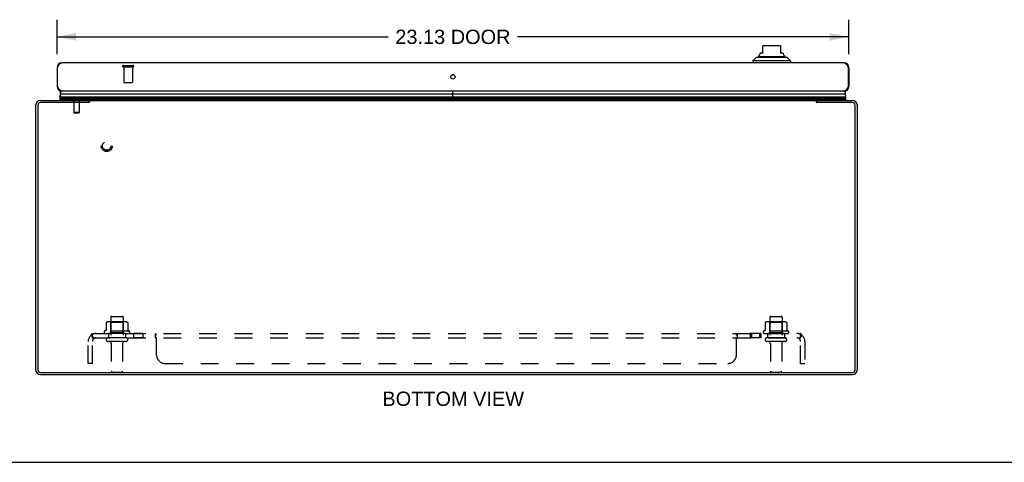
# Model space of a CAD drawing. Header units: inches. Extents: x 0 to 94.4, y 0 to 61.1.
# Tile 2 of 6: x 17.9 to 46.6, y 0 to 12.9. Entities that reach past the tile are written whole.
import ezdxf

# ---------------------------------------------------------------- set-up
doc = ezdxf.new("R2010")
doc.units = ezdxf.units.IN
doc.header["$LTSCALE"] = 5.194444
doc.header["$MEASUREMENT"] = 0
doc.linetypes.add('HIDDEN', pattern=[0.2, 0.1, -0.1])
doc.layers.get('0').update_dxf_attribs({"linetype": 'CONTINUOUS'})
for name, color, linetype in [('02___PRT_ALL_AXES', 7, 'CONTINUOUS'), ('DEFAULT_2', 8, 'HIDDEN'), ('DIMENSIONS', 7, 'CONTINUOUS')]:
    doc.layers.add(name, color=color, linetype=linetype)
doc.styles.get("Standard").update_dxf_attribs({"font": 'arial.ttf'})
doc.dimstyles.new('DIMSTYLE_1', dxfattribs={"dimtxt": 0.416667, "dimasz": 0.555556, "dimexe": 0.09, "dimexo": 0.07, "dimgap": 0.0375, "dimtad": 0, "dimtih": 1, "dimtoh": 1, "dimzin": 4, "dimdsep": 46, "dimtxsty": 'Standard', "dimblk": '_FILLED', "dimblk1": '_FILLED', "dimblk2": '_FILLED', "dimcen": 0.09, "dimazin": 1, "dimtfac": 1, "dimtofl": 0, "dimtmove": 0, "dimatfit": 3, "dimldrblk": '_FILLED', "dimfxl": 0, "dimtolj": 1, "dimtzin": 4, "dimarcsym": 0})

# ---------------------------------------------------------------- blocks, each defined once
blk = doc.blocks.new('_FILLED')
at = {"color": 0, "linetype": 'ByBlock'}
blk.add_solid([(0, 0), (-1, 0.2), (-1, -0.2)], dxfattribs=at)
blk = doc.blocks.new('*D11')
at = {"layer": 'DIMENSIONS', "color": 2, "linetype": 'Continuous'}
for p, q in [((18.954, 11.912), (18.954, 12.916)), ((42.079, 11.912), (42.079, 12.916)), ((18.954, 12.416), (28.627, 12.416)), ((42.079, 12.416), (32.405, 12.416))]:
    blk.add_line(p, q, dxfattribs=at)
at = {"layer": 'DIMENSIONS', "color": 2, "linetype": 'Continuous', "xscale": 0.5555555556, "yscale": 0.5555555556, "zscale": 0.5555555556, "rotation": 180}
blk.add_blockref('_FILLED', (18.954, 12.416), dxfattribs=at)
at = {"layer": 'DIMENSIONS', "color": 2, "linetype": 'Continuous', "xscale": 0.5555555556, "yscale": 0.5555555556, "zscale": 0.5555555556}
blk.add_blockref('_FILLED', (42.079, 12.416), dxfattribs=at)
at = {"layer": 'DIMENSIONS', "color": 2, "linetype": 'Continuous', "insert": (30.516, 12.624), "char_height": 0.4167, "width": 3.36121, "attachment_point": 2, "line_spacing_factor": 0.9}
blk.add_mtext('23.13 DOOR', dxfattribs=at)

msp = doc.modelspace()

# ---------------------------------------------------------------- linework, layer by layer
at = {"color": 7, "linetype": 'Continuous'}
for p, q in [((39.573, 11.941), (39.573, 12.151)), ((40.045, 12.158), (39.612, 12.158)), ((40.085, 12.151), (40.085, 11.941)), ((39.376, 11.815), (39.277, 11.717)), ((40.281, 11.815), (39.376, 11.815)), ((39.445, 11.843), (40.213, 11.843)), ((39.573, 11.941), (39.494, 11.941)), ((39.494, 11.928), (39.494, 11.941)), ((40.163, 11.941), (40.085, 11.941)), ((40.163, 11.928), (40.163, 11.941)), ((40.281, 11.815), (40.38, 11.717)), ((18.954, 11.523), (18.967, 11.523)), ((40.38, 11.717), (39.277, 11.717)), ((39.277, 11.717), (39.277, 11.658)), ((40.38, 11.717), (40.38, 11.658)), ((42.079, 11.523), (42.066, 11.523)), ((30.541, 11.303), (30.492, 11.303)), ((18.954, 10.968), (18.967, 10.968)), ((42.079, 10.968), (42.066, 10.968)), ((19.038, 10.666), (30.516, 10.666)), ((30.516, 10.741), (19.067, 10.741)), ((30.516, 10.559), (30.516, 10.833)), ((30.518, 10.559), (30.518, 10.833)), ((41.966, 10.741), (30.518, 10.741)), ((30.518, 10.666), (41.994, 10.666)), ((19.036, 10.588), (19.056, 10.6)), ((19.036, 10.588), (19.052, 10.559)), ((30.516, 10.588), (19.036, 10.588)), ((30.516, 10.622), (19.047, 10.622)), ((30.516, 10.608), (19.054, 10.608)), ((30.516, 10.6), (19.056, 10.6)), ((19.879, 10.498), (19.879, 10.559)), ((19.906, 10.558), (19.879, 10.558)), ((19.879, 10.542), (19.899, 10.516)), ((41.985, 10.622), (30.518, 10.622)), ((41.978, 10.608), (30.518, 10.608)), ((41.976, 10.6), (30.518, 10.6)), ((41.997, 10.588), (30.518, 10.588)), ((41.154, 10.558), (41.127, 10.558)), ((41.133, 10.516), (41.154, 10.542)), ((41.154, 10.498), (41.154, 10.559)), ((41.997, 10.588), (41.976, 10.6)), ((41.997, 10.588), (41.98, 10.559)), ((0, 0), (94.444, 0))]:
    msp.add_line(p, q, dxfattribs=at)
at = {"color": 3, "linetype": 'Continuous'}
for p, q in [((18.954, 11.523), (18.954, 10.968)), ((18.967, 10.968), (18.967, 11.523)), ((41.944, 11.658), (19.089, 11.658)), ((42.066, 11.523), (42.066, 10.968)), ((42.079, 11.523), (42.079, 10.968)), ((41.944, 10.833), (19.089, 10.833)), ((18.329, 10.414), (18.329, 2.704)), ((18.392, 10.416), (18.392, 2.702)), ((19.876, 10.496), (18.472, 10.496)), ((18.474, 10.559), (19.879, 10.559)), ((19.891, 10.506), (19.887, 10.503)), ((19.906, 10.559), (19.906, 10.517)), ((19.906, 10.559), (41.127, 10.559)), ((41.127, 10.559), (41.127, 10.517)), ((41.154, 10.559), (42.184, 10.559)), ((42.186, 10.496), (41.157, 10.496)), ((42.266, 2.702), (42.266, 10.416)), ((42.329, 2.704), (42.329, 10.414)), ((18.472, 2.622), (42.186, 2.622)), ((18.474, 2.559), (42.184, 2.559))]:
    msp.add_line(p, q, dxfattribs=at)
for points in [[(18.967, 11.523), (18.971, 11.531), (18.976, 11.539), (18.981, 11.547), (18.985, 11.555), (18.99, 11.563), (18.995, 11.571), (19, 11.578), (19.004, 11.586), (19.009, 11.593), (19.014, 11.6), (19.018, 11.606), (19.023, 11.612), (19.028, 11.618), (19.032, 11.624), (19.037, 11.629), (19.042, 11.634), (19.046, 11.638), (19.051, 11.642), (19.056, 11.646), (19.06, 11.649), (19.065, 11.652), (19.07, 11.654), (19.075, 11.656), (19.079, 11.657), (19.084, 11.658), (19.089, 11.658)], [(41.944, 11.658), (41.948, 11.658), (41.953, 11.657), (41.958, 11.656), (41.962, 11.654), (41.967, 11.652), (41.972, 11.649), (41.977, 11.646), (41.981, 11.642), (41.986, 11.638), (41.991, 11.634), (41.995, 11.629), (42, 11.624), (42.005, 11.618), (42.009, 11.612), (42.014, 11.606), (42.019, 11.6), (42.023, 11.593), (42.028, 11.586), (42.033, 11.578), (42.037, 11.571), (42.042, 11.563), (42.047, 11.555), (42.052, 11.547), (42.056, 11.539), (42.061, 11.531), (42.066, 11.523)], [(19.089, 10.833), (19.084, 10.833), (19.079, 10.834), (19.075, 10.835), (19.07, 10.837), (19.065, 10.839), (19.06, 10.842), (19.056, 10.845), (19.051, 10.848), (19.046, 10.852), (19.042, 10.857), (19.037, 10.862), (19.032, 10.867), (19.028, 10.872), (19.023, 10.878), (19.018, 10.885), (19.014, 10.891), (19.009, 10.898), (19.004, 10.905), (19, 10.912), (18.995, 10.92), (18.99, 10.928), (18.985, 10.936), (18.981, 10.943), (18.976, 10.952), (18.971, 10.96), (18.967, 10.968)], [(42.066, 10.968), (42.061, 10.96), (42.056, 10.952), (42.052, 10.944), (42.047, 10.936), (42.042, 10.928), (42.037, 10.92), (42.033, 10.912), (42.028, 10.905), (42.023, 10.898), (42.019, 10.891), (42.014, 10.885), (42.009, 10.878), (42.005, 10.872), (42, 10.867), (41.995, 10.862), (41.991, 10.857), (41.986, 10.852), (41.981, 10.848), (41.977, 10.845), (41.972, 10.842), (41.967, 10.839), (41.962, 10.837), (41.958, 10.835), (41.953, 10.834), (41.948, 10.833), (41.944, 10.833)], [(19.887, 10.503), (19.886, 10.502), (19.885, 10.502), (19.884, 10.501), (19.882, 10.5), (19.881, 10.5), (19.88, 10.499), (19.879, 10.498), (19.878, 10.498), (19.877, 10.497), (19.876, 10.496)], [(19.906, 10.517), (19.905, 10.516), (19.904, 10.515), (19.903, 10.514), (19.901, 10.513), (19.9, 10.512), (19.899, 10.511), (19.898, 10.51), (19.897, 10.509), (19.896, 10.509), (19.895, 10.508), (19.894, 10.507), (19.893, 10.507), (19.892, 10.506), (19.891, 10.506)], [(41.127, 10.517), (41.128, 10.516), (41.129, 10.515), (41.13, 10.514), (41.131, 10.513), (41.132, 10.512), (41.133, 10.511), (41.134, 10.51), (41.135, 10.509), (41.136, 10.509), (41.137, 10.508), (41.138, 10.507), (41.139, 10.507), (41.14, 10.506), (41.141, 10.506), (41.144, 10.504)], [(41.144, 10.504), (41.145, 10.503), (41.147, 10.502), (41.148, 10.502), (41.149, 10.501), (41.15, 10.5), (41.151, 10.5), (41.152, 10.499), (41.153, 10.498), (41.154, 10.498), (41.155, 10.497), (41.157, 10.496)]]:
    msp.add_lwpolyline(points, dxfattribs=at)
at = {"color": 7, "linetype": 'Continuous'}
for points in [[(19.038, 10.666), (19.039, 10.672), (19.039, 10.679), (19.04, 10.685), (19.042, 10.691), (19.043, 10.698), (19.046, 10.704), (19.048, 10.711), (19.051, 10.717), (19.054, 10.723), (19.058, 10.729), (19.062, 10.735), (19.067, 10.741)], [(41.994, 10.666), (41.994, 10.672), (41.993, 10.679), (41.992, 10.685), (41.991, 10.691), (41.989, 10.698), (41.987, 10.704), (41.984, 10.711), (41.981, 10.717), (41.978, 10.723), (41.974, 10.729), (41.97, 10.735), (41.966, 10.741)], [(19.054, 10.608), (19.052, 10.612), (19.05, 10.615), (19.049, 10.619), (19.047, 10.622)], [(19.899, 10.516), (19.898, 10.515), (19.897, 10.513), (19.896, 10.512), (19.895, 10.51), (19.894, 10.508), (19.893, 10.507)], [(41.133, 10.516), (41.134, 10.515), (41.135, 10.513), (41.136, 10.512), (41.138, 10.51), (41.139, 10.508), (41.139, 10.507)], [(41.978, 10.608), (41.98, 10.612), (41.982, 10.615), (41.984, 10.619), (41.985, 10.622)]]:
    msp.add_lwpolyline(points, dxfattribs=at)
at = {"color": 3, "linetype": 'Continuous'}
msp.add_circle((30.516, 11.245), 0.0625, dxfattribs=at)
at = {"color": 7, "linetype": 'Continuous'}
for centre, radius, start, end in [((39.612, 12.04), 0.118, 90, 109.4785), ((40.045, 12.04), 0.118, 70.5253, 90), ((39.464, 11.794), 0.0492, 90, 153.8851), ((39.464, 11.843), 0.0197, 120, 180.1146), ((39.415, 11.928), 0.0787, 300, 360), ((40.242, 11.928), 0.0787, 180, 240), ((40.193, 11.794), 0.0492, 26.1149, 90), ((40.193, 11.843), 0.0197, 359.8854, 60), ((19.094, 10.654), 0.0569, 168.7115, 214.5669), ((19.094, 10.783), 0.05, 99.208, 237.3282), ((41.939, 10.783), 0.05, 302.6718, 81.3336), ((41.938, 10.654), 0.0569, 325.4331, 11.2885), ((19.084, 10.612), 0.03, 186.412, 203.7978), ((19.809, 10.629), 0.145, 308.7549, 311.9881), ((41.224, 10.629), 0.145, 228.0117, 231.2451), ((41.949, 10.612), 0.03, 336.2022, 353.588)]:
    msp.add_arc(centre, radius, start, end, dxfattribs=at)
at = {"color": 3, "linetype": 'Continuous'}
for centre, radius, start, end in [((19.089, 11.523), 0.135, 90, 180), ((41.944, 11.523), 0.135, 0, 90), ((19.089, 10.968), 0.135, 180, 270), ((41.944, 10.968), 0.135, 270, 360), ((18.474, 10.414), 0.145, 90, 180), ((18.472, 10.416), 0.08, 90, 180), ((42.184, 10.414), 0.145, 0, 90), ((42.186, 10.416), 0.08, 0, 90), ((18.474, 2.704), 0.145, 180, 270), ((18.472, 2.702), 0.08, 180, 270), ((42.184, 2.704), 0.145, 270, 360), ((42.186, 2.702), 0.08, 270, 360)]:
    msp.add_arc(centre, radius, start, end, dxfattribs=at)
at = {"color": 7, "linetype": 'Continuous'}
for start_param, end_param in [(2.674506, 3.140119), (-2.881148, -2.795492)]:
    msp.add_ellipse((19.303, 10.665), major_axis=(0.265, 0), ratio=0.632157, start_param=start_param, end_param=end_param, dxfattribs=at)
at = {"layer": '02___PRT_ALL_AXES', "color": 8, "linetype": 'HIDDEN'}
for p, q in [((20.905, 11.54), (20.905, 11.093)), ((20.905, 11.54), (21.153, 11.54)), ((21.153, 11.54), (21.153, 11.093)), ((20.521, 4.229), (20.521, 3.634)), ((20.887, 4.229), (20.887, 3.634)), ((39.771, 4.229), (39.771, 3.634)), ((40.137, 4.229), (40.137, 3.634)), ((21.06, 3.829), (20.348, 3.829)), ((20.37, 3.759), (20.454, 3.759)), ((20.454, 3.759), (20.454, 3.634)), ((20.954, 3.759), (20.454, 3.759)), ((20.954, 3.759), (20.954, 3.634)), ((20.954, 3.759), (21.038, 3.759)), ((21.182, 3.759), (21.182, 3.634)), ((21.463, 3.759), (21.182, 3.759)), ((21.463, 3.759), (21.463, 3.634)), ((39.514, 3.759), (39.194, 3.759)), ((39.194, 3.759), (39.194, 3.634)), ((39.233, 3.759), (39.233, 3.634)), ((39.475, 3.759), (39.475, 3.634)), ((39.514, 3.759), (39.514, 3.634)), ((40.31, 3.829), (39.598, 3.829)), ((39.62, 3.759), (39.704, 3.759)), ((40.204, 3.759), (39.704, 3.759)), ((39.704, 3.759), (39.704, 3.634)), ((40.204, 3.759), (40.288, 3.759)), ((40.204, 3.759), (40.204, 3.634)), ((20.954, 3.634), (20.454, 3.634)), ((20.538, 3.465), (20.538, 2.664)), ((20.87, 3.465), (20.87, 2.664)), ((21.463, 3.634), (21.182, 3.634)), ((39.514, 3.634), (39.194, 3.634)), ((40.204, 3.634), (39.704, 3.634)), ((39.788, 3.465), (39.788, 2.664)), ((40.12, 3.465), (40.12, 2.664))]:
    msp.add_line(p, q, dxfattribs=at)
msp.add_circle((20.404, 9.234), 0.124, dxfattribs=at)
for centre, radius, start, end in [((20.37, 3.797), 0.0384, 124.4497, 270), ((20.704, 3.229), 0.698, 117.6814, 120.6631), ((20.704, 3.229), 0.698, 59.3369, 62.3186), ((21.038, 3.797), 0.0384, 270, 55.5503), ((39.62, 3.797), 0.0384, 124.4497, 270), ((39.954, 3.229), 0.698, 117.6814, 120.6631), ((39.954, 3.229), 0.698, 59.3369, 62.3186), ((40.288, 3.797), 0.0384, 270, 55.5503)]:
    msp.add_arc(centre, radius, start, end, dxfattribs=at)
at = {"layer": 'DEFAULT_2', "color": 8, "linetype": 'HIDDEN'}
for p, q in [((20.887, 11.583), (21.171, 11.583)), ((20.887, 11.54), (21.171, 11.54)), ((20.915, 11.083), (21.143, 11.083)), ((19.517, 10.654), (19.447, 10.654)), ((19.457, 10.654), (19.457, 10.594)), ((19.517, 10.654), (19.517, 10.594)), ((19.587, 10.654), (19.517, 10.654)), ((19.577, 10.654), (19.577, 10.594)), ((19.439, 10.559), (19.439, 10.212)), ((19.457, 10.594), (19.577, 10.594)), ((19.595, 10.559), (19.595, 10.212)), ((19.439, 10.212), (19.444, 10.184)), ((19.595, 10.212), (19.439, 10.212)), ((19.59, 10.184), (19.444, 10.184)), ((19.595, 10.212), (19.59, 10.184)), ((20.385, 4.074), (20.385, 3.855)), ((20.959, 4.095), (20.448, 4.095)), ((20.52, 4.075), (20.5, 4.095)), ((20.52, 3.779), (20.52, 4.075)), ((20.887, 4.075), (20.52, 4.075)), ((20.551, 4.259), (20.857, 4.259)), ((20.887, 4.075), (20.907, 4.095)), ((20.887, 3.779), (20.887, 4.075)), ((21.023, 4.074), (21.023, 3.855)), ((39.635, 4.074), (39.635, 3.855)), ((40.209, 4.095), (39.698, 4.095)), ((39.77, 4.075), (39.75, 4.095)), ((40.137, 4.075), (39.77, 4.075)), ((39.77, 3.779), (39.77, 4.075)), ((39.801, 4.259), (40.107, 4.259)), ((40.137, 4.075), (40.157, 4.095)), ((40.137, 3.779), (40.137, 4.075)), ((40.273, 4.074), (40.273, 3.855)), ((19.985, 3.634), (19.985, 3.759)), ((19.985, 3.759), (40.672, 3.759)), ((20.52, 3.779), (20.5, 3.759)), ((20.887, 3.779), (20.52, 3.779)), ((20.887, 3.779), (20.907, 3.759)), ((21.825, 3.634), (21.825, 3.759)), ((38.832, 3.759), (38.833, 3.759)), ((38.833, 3.634), (38.833, 3.759)), ((39.77, 3.779), (39.75, 3.759)), ((40.137, 3.779), (39.77, 3.779)), ((40.137, 3.779), (40.157, 3.759)), ((40.672, 3.634), (40.672, 3.759)), ((19.86, 2.884), (19.86, 3.522)), ((19.946, 3.705), (20.026, 3.608)), ((19.985, 3.691), (19.985, 3.69)), ((19.985, 3.634), (40.672, 3.634)), ((19.985, 2.884), (19.985, 3.522)), ((20.012, 3.616), (20.007, 3.62)), ((20.968, 3.528), (20.439, 3.528)), ((21.827, 3.634), (21.826, 3.634)), ((21.86, 3.134), (21.86, 3.705)), ((38.797, 3.134), (38.797, 3.705)), ((38.832, 3.634), (38.833, 3.634)), ((40.218, 3.528), (39.689, 3.528)), ((40.711, 3.705), (40.632, 3.608)), ((40.649, 3.63), (40.649, 3.63)), ((40.652, 3.633), (40.653, 3.634)), ((40.658, 3.647), (40.658, 3.645)), ((40.665, 3.664), (40.664, 3.662)), ((40.666, 3.665), (40.665, 3.664)), ((40.667, 3.668), (40.666, 3.667)), ((40.666, 3.667), (40.666, 3.665)), ((40.668, 3.672), (40.667, 3.67)), ((40.667, 3.67), (40.667, 3.668)), ((40.669, 3.676), (40.668, 3.674)), ((40.668, 3.674), (40.668, 3.673)), ((40.668, 3.673), (40.668, 3.672)), ((40.67, 3.679), (40.669, 3.677)), ((40.669, 3.677), (40.669, 3.676)), ((40.67, 3.681), (40.67, 3.68)), ((40.67, 3.68), (40.67, 3.679)), ((40.672, 2.884), (40.672, 3.522)), ((40.797, 3.522), (40.797, 2.884)), ((19.985, 2.884), (19.86, 2.884)), ((22.11, 2.884), (38.547, 2.884)), ((40.672, 2.884), (40.797, 2.884)), ((20.568, 2.634), (20.84, 2.634)), ((39.818, 2.634), (40.09, 2.634))]:
    msp.add_line(p, q, dxfattribs=at)
for points in [[(20.391, 4.083), (20.389, 4.082), (20.388, 4.081), (20.387, 4.08), (20.386, 4.078), (20.385, 4.077), (20.385, 4.075), (20.385, 4.074)], [(21.017, 4.083), (21.018, 4.082), (21.019, 4.081), (21.021, 4.08), (21.021, 4.078), (21.022, 4.077), (21.022, 4.075), (21.023, 4.074)], [(39.641, 4.083), (39.639, 4.082), (39.638, 4.081), (39.637, 4.08), (39.636, 4.078), (39.635, 4.077), (39.635, 4.075), (39.635, 4.074)], [(40.267, 4.083), (40.268, 4.082), (40.269, 4.081), (40.271, 4.08), (40.271, 4.078), (40.272, 4.077), (40.272, 4.075), (40.273, 4.074)], [(19.946, 3.705), (19.948, 3.706), (19.95, 3.708), (19.952, 3.71), (19.953, 3.713), (19.955, 3.715), (19.956, 3.718), (19.958, 3.721), (19.959, 3.724), (19.961, 3.727), (19.962, 3.73), (19.964, 3.734), (19.965, 3.737), (19.966, 3.74), (19.968, 3.742), (19.969, 3.745), (19.97, 3.747), (19.972, 3.75), (19.973, 3.752), (19.975, 3.754), (19.977, 3.756), (19.978, 3.757), (19.98, 3.758), (19.981, 3.758), (19.983, 3.759), (19.984, 3.759), (19.985, 3.759)], [(20.385, 3.855), (20.385, 3.854), (20.384, 3.853), (20.384, 3.852), (20.384, 3.851), (20.383, 3.85), (20.383, 3.85), (20.383, 3.849), (20.382, 3.849), (20.382, 3.849), (20.382, 3.848), (20.381, 3.848), (20.381, 3.848), (20.381, 3.847), (20.381, 3.847), (20.38, 3.847), (20.38, 3.847), (20.38, 3.847), (20.379, 3.847)], [(21.028, 3.847), (21.028, 3.847), (21.027, 3.847), (21.027, 3.847), (21.027, 3.847), (21.026, 3.847), (21.026, 3.848), (21.026, 3.848), (21.026, 3.848), (21.025, 3.849), (21.025, 3.849), (21.025, 3.849), (21.024, 3.85), (21.024, 3.85), (21.023, 3.851), (21.023, 3.852), (21.023, 3.853), (21.023, 3.854), (21.023, 3.855)], [(21.84, 3.745), (21.839, 3.747), (21.837, 3.75), (21.836, 3.752), (21.834, 3.754), (21.832, 3.756), (21.831, 3.757), (21.829, 3.758), (21.828, 3.758), (21.827, 3.759), (21.826, 3.759), (21.825, 3.759)], [(21.843, 3.74), (21.842, 3.742), (21.84, 3.745), (21.839, 3.747), (21.837, 3.75)], [(21.846, 3.734), (21.844, 3.737), (21.843, 3.74)], [(38.81, 3.73), (38.812, 3.734), (38.813, 3.737), (38.814, 3.74)], [(38.814, 3.74), (38.816, 3.742), (38.817, 3.745)], [(38.817, 3.745), (38.818, 3.747), (38.82, 3.75), (38.822, 3.752), (38.823, 3.754), (38.825, 3.756), (38.826, 3.757), (38.828, 3.758), (38.829, 3.758), (38.831, 3.759), (38.832, 3.759), (38.833, 3.759)], [(38.818, 3.747), (38.82, 3.75), (38.822, 3.752)], [(39.635, 3.855), (39.635, 3.854), (39.634, 3.853), (39.634, 3.852), (39.634, 3.851), (39.633, 3.85), (39.633, 3.85), (39.633, 3.849), (39.632, 3.849), (39.632, 3.849), (39.632, 3.848), (39.631, 3.848), (39.631, 3.848), (39.631, 3.847), (39.631, 3.847), (39.63, 3.847), (39.63, 3.847), (39.63, 3.847), (39.629, 3.847)], [(40.278, 3.847), (40.278, 3.847), (40.277, 3.847), (40.277, 3.847), (40.277, 3.847), (40.276, 3.847), (40.276, 3.848), (40.276, 3.848), (40.276, 3.848), (40.275, 3.849), (40.275, 3.849), (40.275, 3.849), (40.274, 3.85), (40.274, 3.85), (40.273, 3.851), (40.273, 3.852), (40.273, 3.853), (40.273, 3.854), (40.273, 3.855)], [(40.711, 3.705), (40.709, 3.706), (40.708, 3.708), (40.706, 3.71), (40.704, 3.713), (40.703, 3.715), (40.701, 3.718), (40.699, 3.721), (40.698, 3.724), (40.697, 3.727), (40.695, 3.73), (40.694, 3.734), (40.692, 3.737), (40.691, 3.74), (40.69, 3.742), (40.688, 3.745), (40.687, 3.747), (40.686, 3.75), (40.684, 3.752), (40.682, 3.754), (40.681, 3.756), (40.679, 3.757), (40.678, 3.758), (40.676, 3.758), (40.675, 3.759), (40.673, 3.759), (40.672, 3.759)], [(19.985, 3.694), (19.985, 3.694), (19.985, 3.694), (19.985, 3.694), (19.985, 3.693), (19.985, 3.693), (19.985, 3.693), (19.985, 3.693), (19.985, 3.692), (19.985, 3.692), (19.985, 3.692), (19.985, 3.691), (19.985, 3.691)], [(20.008, 3.63), (20.008, 3.63), (20.008, 3.63), (20.008, 3.63), (20.008, 3.63), (20.008, 3.63), (20.008, 3.63), (20.007, 3.631), (20.007, 3.631), (20.007, 3.632), (20.007, 3.632), (20.006, 3.632), (20.006, 3.633), (20.006, 3.633), (20.005, 3.634), (20.005, 3.634), (20.005, 3.635), (20.004, 3.636), (20.004, 3.636), (20.004, 3.637), (20.003, 3.638), (20.003, 3.638), (20.003, 3.639), (20.002, 3.64), (20.002, 3.64), (20.002, 3.641), (20.001, 3.642), (20.001, 3.643), (20.001, 3.643), (20, 3.644), (20, 3.645), (19.999, 3.646), (19.999, 3.646), (19.999, 3.647), (19.998, 3.648), (19.998, 3.649), (19.998, 3.65), (19.997, 3.651), (19.997, 3.652), (19.997, 3.653), (19.996, 3.653), (19.996, 3.654), (19.995, 3.655), (19.995, 3.656), (19.995, 3.657), (19.994, 3.658), (19.994, 3.659), (19.994, 3.66), (19.993, 3.661), (19.993, 3.662), (19.992, 3.663), (19.992, 3.664), (19.992, 3.665), (19.991, 3.666), (19.991, 3.667), (19.991, 3.668), (19.99, 3.669), (19.99, 3.67), (19.99, 3.671), (19.989, 3.672), (19.989, 3.673), (19.989, 3.674), (19.989, 3.675), (19.988, 3.676), (19.988, 3.677), (19.988, 3.678), (19.988, 3.679), (19.987, 3.68), (19.987, 3.681), (19.987, 3.682), (19.987, 3.683), (19.987, 3.684), (19.986, 3.685), (19.986, 3.685), (19.986, 3.686), (19.986, 3.687), (19.986, 3.688), (19.986, 3.689), (19.985, 3.689), (19.985, 3.69), (19.985, 3.691), (19.985, 3.691), (19.985, 3.692), (19.985, 3.692), (19.985, 3.693), (19.985, 3.693), (19.985, 3.693), (19.985, 3.694)], [(20.007, 3.62), (20.006, 3.622), (20.004, 3.624), (20.002, 3.625), (20, 3.627), (19.998, 3.628), (19.996, 3.63), (19.994, 3.631), (19.992, 3.632), (19.991, 3.633), (19.989, 3.633), (19.987, 3.634), (19.986, 3.634), (19.985, 3.634)], [(20.005, 3.634), (20.005, 3.633), (20.006, 3.633), (20.006, 3.633), (20.006, 3.632), (20.006, 3.632), (20.007, 3.631), (20.007, 3.631), (20.007, 3.631), (20.007, 3.631), (20.008, 3.63), (20.008, 3.63), (20.008, 3.63)], [(20.026, 3.608), (20.025, 3.608), (20.025, 3.608), (20.024, 3.608), (20.023, 3.608), (20.023, 3.608), (20.022, 3.608), (20.021, 3.609), (20.02, 3.609), (20.019, 3.61), (20.018, 3.611), (20.016, 3.612), (20.015, 3.613), (20.014, 3.615), (20.012, 3.616)], [(21.836, 3.625), (21.835, 3.627), (21.834, 3.628), (21.833, 3.63), (21.831, 3.631), (21.83, 3.632), (21.829, 3.633), (21.828, 3.633), (21.827, 3.634), (21.826, 3.634), (21.825, 3.634)], [(21.837, 3.624), (21.836, 3.625), (21.835, 3.627), (21.834, 3.628)], [(21.844, 3.615), (21.843, 3.616), (21.842, 3.617), (21.841, 3.619), (21.839, 3.62), (21.837, 3.624)], [(21.86, 3.608), (21.859, 3.608), (21.857, 3.608), (21.856, 3.608), (21.855, 3.608), (21.853, 3.608), (21.852, 3.608), (21.851, 3.609), (21.85, 3.609), (21.849, 3.61), (21.847, 3.611), (21.846, 3.612), (21.845, 3.613), (21.844, 3.615), (21.843, 3.616), (21.842, 3.617)], [(21.849, 3.724), (21.847, 3.73), (21.846, 3.734)], [(21.85, 3.609), (21.849, 3.61), (21.847, 3.611)], [(21.855, 3.713), (21.853, 3.715), (21.852, 3.718), (21.851, 3.721), (21.849, 3.724)], [(21.86, 3.705), (21.859, 3.706), (21.857, 3.708), (21.856, 3.71), (21.855, 3.713)], [(21.86, 3.705), (21.859, 3.706), (21.857, 3.708), (21.856, 3.71)], [(21.86, 3.608), (21.859, 3.608), (21.857, 3.608)], [(38.797, 3.705), (38.799, 3.706), (38.8, 3.708), (38.801, 3.71), (38.803, 3.713)], [(38.797, 3.705), (38.799, 3.706), (38.8, 3.708)], [(38.797, 3.608), (38.799, 3.608), (38.8, 3.608), (38.801, 3.608), (38.803, 3.608), (38.804, 3.608), (38.805, 3.608), (38.806, 3.609), (38.808, 3.609), (38.809, 3.61), (38.81, 3.611), (38.811, 3.612), (38.812, 3.613), (38.814, 3.615), (38.815, 3.616), (38.816, 3.617)], [(38.797, 3.608), (38.799, 3.608), (38.8, 3.608), (38.801, 3.608), (38.803, 3.608), (38.804, 3.608)], [(38.801, 3.71), (38.803, 3.713), (38.804, 3.715), (38.805, 3.718), (38.807, 3.721)], [(38.807, 3.721), (38.808, 3.724), (38.81, 3.73)], [(38.81, 3.611), (38.811, 3.612), (38.812, 3.613), (38.814, 3.615), (38.815, 3.616)], [(38.816, 3.617), (38.817, 3.619), (38.818, 3.62)], [(38.818, 3.62), (38.82, 3.624), (38.821, 3.625), (38.822, 3.627), (38.824, 3.628), (38.825, 3.63), (38.826, 3.631)], [(38.821, 3.625), (38.822, 3.627), (38.824, 3.628), (38.825, 3.63), (38.826, 3.631), (38.827, 3.632), (38.828, 3.633), (38.83, 3.633), (38.831, 3.634), (38.832, 3.634), (38.833, 3.634)], [(40.632, 3.608), (40.632, 3.608), (40.633, 3.608), (40.633, 3.608), (40.634, 3.608), (40.635, 3.608), (40.635, 3.608), (40.636, 3.609), (40.637, 3.609), (40.638, 3.61), (40.64, 3.611), (40.641, 3.612), (40.642, 3.613), (40.644, 3.615), (40.645, 3.616), (40.648, 3.619)], [(40.648, 3.619), (40.65, 3.62), (40.652, 3.622), (40.654, 3.624), (40.655, 3.625), (40.657, 3.627), (40.659, 3.628), (40.661, 3.63), (40.663, 3.631), (40.665, 3.632), (40.667, 3.633), (40.668, 3.633), (40.67, 3.634), (40.671, 3.634), (40.672, 3.634)], [(40.658, 3.645), (40.657, 3.644), (40.657, 3.643), (40.656, 3.642), (40.656, 3.642), (40.656, 3.641), (40.655, 3.64), (40.655, 3.64), (40.655, 3.639), (40.654, 3.639), (40.654, 3.638), (40.654, 3.637), (40.653, 3.637), (40.653, 3.636), (40.653, 3.636), (40.653, 3.635), (40.652, 3.635), (40.652, 3.634), (40.652, 3.634), (40.651, 3.633), (40.651, 3.633), (40.651, 3.632), (40.651, 3.632), (40.65, 3.631), (40.65, 3.631), (40.65, 3.631), (40.65, 3.63), (40.65, 3.63), (40.65, 3.63), (40.649, 3.63)], [(40.649, 3.63), (40.649, 3.63), (40.65, 3.63), (40.65, 3.63), (40.65, 3.63), (40.65, 3.631), (40.65, 3.631), (40.65, 3.631), (40.651, 3.632), (40.651, 3.632), (40.651, 3.632), (40.652, 3.633), (40.652, 3.633), (40.652, 3.633)], [(40.664, 3.662), (40.664, 3.66), (40.664, 3.659), (40.663, 3.659), (40.663, 3.658), (40.663, 3.657), (40.662, 3.656), (40.662, 3.655), (40.661, 3.654), (40.661, 3.653), (40.661, 3.652), (40.66, 3.652), (40.66, 3.651), (40.66, 3.65), (40.659, 3.649), (40.659, 3.648), (40.659, 3.648), (40.658, 3.647)], [(40.672, 3.693), (40.672, 3.694), (40.672, 3.694), (40.672, 3.694), (40.672, 3.693), (40.672, 3.693), (40.672, 3.693), (40.672, 3.693), (40.672, 3.692), (40.672, 3.692), (40.672, 3.691), (40.672, 3.691), (40.672, 3.69), (40.672, 3.69), (40.672, 3.689), (40.672, 3.689), (40.672, 3.688), (40.672, 3.688), (40.671, 3.687), (40.671, 3.686), (40.671, 3.686), (40.671, 3.685), (40.671, 3.685), (40.671, 3.684), (40.671, 3.683), (40.671, 3.683), (40.67, 3.682), (40.67, 3.681)], [(40.672, 3.691), (40.672, 3.691), (40.672, 3.691), (40.672, 3.692), (40.672, 3.692), (40.672, 3.693), (40.672, 3.693), (40.672, 3.693), (40.672, 3.693), (40.672, 3.693)]]:
    msp.add_lwpolyline(points, dxfattribs=at)
for radius in [0.164, 0.124]:
    msp.add_circle((20.404, 9.234), radius, dxfattribs=at)
for centre, radius, start, end in [((20.887, 11.561), 0.0215, 90, 270), ((21.171, 11.561), 0.0215, 270, 90), ((20.915, 11.093), 0.01, 180, 270), ((21.143, 11.093), 0.01, 270, 360), ((19.447, 10.564), 0.09, 90, 176.4167), ((19.587, 10.564), 0.09, 3.5833, 90), ((19.367, 10.569), 0.01, 176.4167, 270), ((19.667, 10.569), 0.01, 270, 3.5833), ((20.448, 3.954), 0.141, 90, 113.95), ((20.551, 4.229), 0.03, 90, 180), ((20.857, 4.229), 0.03, 0, 90), ((20.959, 3.954), 0.141, 66.05, 90), ((39.698, 3.954), 0.141, 90, 113.95), ((39.801, 4.229), 0.03, 90, 180), ((40.107, 4.229), 0.03, 0, 90), ((40.209, 3.954), 0.141, 66.05, 90), ((20.097, 3.522), 0.237, 90, 180), ((40.56, 3.522), 0.237, 0, 90), ((20.097, 3.522), 0.112, 90, 180), ((20.439, 3.581), 0.053, 90, 270), ((20.475, 3.465), 0.0625, 0, 90), ((20.932, 3.465), 0.0625, 90, 180), ((20.968, 3.581), 0.053, 270, 90), ((39.689, 3.581), 0.053, 90, 270), ((39.725, 3.465), 0.0625, 0, 90), ((40.182, 3.465), 0.0625, 90, 180), ((40.218, 3.581), 0.053, 270, 90), ((40.56, 3.522), 0.112, 0, 90), ((22.11, 3.134), 0.25, 180, 270), ((38.547, 3.134), 0.25, 270, 360), ((20.568, 2.664), 0.03, 180, 270), ((20.84, 2.664), 0.03, 270, 360), ((39.818, 2.664), 0.03, 180, 270), ((40.09, 2.664), 0.03, 270, 360)]:
    msp.add_arc(centre, radius, start, end, dxfattribs=at)

# ---------------------------------------------------------------- texts
at = {"layer": 'DIMENSIONS', "color": 2, "linetype": 'Continuous', "insert": (30.525, 2.063), "char_height": 0.41667, "width": 4.12949, "attachment_point": 2, "line_spacing_factor": 0.9}
msp.add_mtext('BOTTOM VIEW', dxfattribs=at)

# ---------------------------------------------------------------- dimensions: what is measured, and where the dimension line sits
at = {"layer": 'DIMENSIONS', "color": 2, "linetype": 'Continuous'}
dim = msp.add_linear_dim(base=(42.078666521, 12.415811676), p1=(18.953666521, 11.841735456), p2=(42.078666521, 11.841735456), text='<> DOOR', dimstyle='DIMSTYLE_1', dxfattribs=at)
dim.commit()
dim.dimension.update_dxf_attribs({"geometry": '*D11', "text_midpoint": (30.516166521, 12.415811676), "dimtype": 160})

doc.saveas('drawing.dxf')
